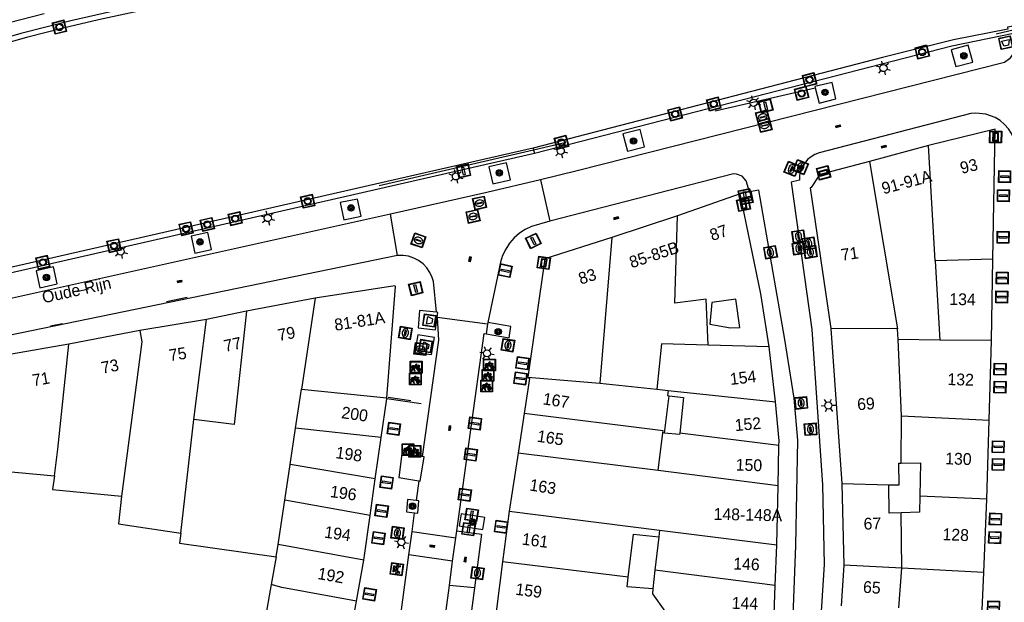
# Model space of a CAD drawing. Header units: metres. Extents: x 93870 to 95789, y 463036 to 464040.
# Tile 115 of 256: x 94200 to 94283, y 463935 to 463985. Entities that reach past the tile are written whole.
import ezdxf
from ezdxf.enums import TextEntityAlignment as Align

# ---------------------------------------------------------------- set-up
doc = ezdxf.new("R2010")
doc.units = ezdxf.units.M
doc.header["$LTSCALE"] = 25.4
for name, color, linetype in [('B_BEBOUWINGSGRENS_0', 1, 'Continuous'), ('B_TUSSENMUUR_0', 7, 'Continuous'), ('G_GRENS_ALGEMEEN_0', 7, 'Continuous'), ('Q_AFVAL_APART_PLAATS_0', 7, 'Continuous'), ('Q_BOOM_0', 3, 'Continuous'), ('Q_BRANDKRAAN_0', 5, 'Continuous'), ('Q_FIETSENREK_0', 6, 'Continuous'), ('Q_FIETSENREK_LIJN_0', 7, 'Continuous'), ('Q_INSPECTIE_OF_RIOOLPUT_0', 253, 'Continuous'), ('Q_KOLK_0', 254, 'Continuous'), ('Q_LICHTMAST_0', 2, 'Continuous'), ('Q_LIJNAFWATERING_LIJN_0', 7, 'Continuous'), ('Q_MEERRING_0', 7, 'Continuous'), ('Q_PICKNICKTAFEL_0', 7, 'Continuous'), ('Q_STRAATNAAMBORD_0', 7, 'Continuous'), ('Q_VERKEERSBORDPAAL_0', 40, 'Continuous'), ('Q_WATERLEIDINGPUT_0', 5, 'Continuous'), ('Q_ZAND_ZOUTBAK_0', 7, 'Continuous'), ('S_GBKN_SYMBOOL_OV_GROOT_0', 7, 'Continuous'), ('T_HEK_LIJN_0', 6, 'Continuous'), ('V_WEGGRENS_0', 7, 'Continuous'), ('W_WATERGRENS_0', 5, 'Continuous'), ('Z_GBKN_HUISNUMMER_0', 252, 'Continuous'), ('Z_STRAATNAAM_0', 252, 'Continuous')]:
    doc.layers.add(name, color=color, linetype=linetype)
doc.layers.add('Q_AFSLUITPAAL_0', color=7, linetype='Continuous', true_color=0xf86a3a)
doc.layers.add('Q_PAAL_STEEN_0', color=7, linetype='Continuous', true_color=0xa97373)

# ---------------------------------------------------------------- blocks, each defined once
blk = doc.blocks.new('Q_AFVAL_APART_PLAATS')
for points in [[(-0.5, 0.5), (0.5, 0.5), (0.5, -0.5), (-0.5, -0.5)], [(-0.336, 0.197), (0.331, 0.197), (0.19, -0.251), (-0.196, -0.251)]]:
    blk.add_lwpolyline(points, close=True)
blk.add_lwpolyline([(-0.442, 0.464), (0.438, 0.464, -0.414214), (0.459, 0.442), (0.459, -0.437, -0.414214), (0.438, -0.459), (-0.442, -0.459, -0.414214), (-0.463, -0.437), (-0.463, 0.442, -0.414214), (-0.442, 0.464)], format="xyb")
blk = doc.blocks.new('Q_ZAND_ZOUTBAK')
for points in [[(-0.5, 0.5), (0.5, 0.5), (0.5, -0.5), (-0.5, -0.5)], [(-0.336, 0.197), (0.331, 0.197), (0.19, -0.251), (-0.196, -0.251)]]:
    blk.add_lwpolyline(points, close=True)
blk.add_lwpolyline([(-0.442, 0.464), (0.438, 0.464, -0.414214), (0.459, 0.442), (0.459, -0.437, -0.414214), (0.438, -0.459), (-0.442, -0.459, -0.414214), (-0.463, -0.437), (-0.463, 0.442), (-0.463, 0.444), (-0.463, 0.446), (-0.463, 0.448), (-0.462, 0.45), (-0.461, 0.451), (-0.46, 0.453), (-0.459, 0.455), (-0.458, 0.456), (-0.457, 0.457), (-0.456, 0.459), (-0.454, 0.46), (-0.453, 0.461), (-0.451, 0.462), (-0.449, 0.462), (-0.447, 0.463), (-0.446, 0.463), (-0.444, 0.464), (-0.442, 0.464)], format="xyb")
blk = doc.blocks.new('Q_STRAATNAAMBORD')
for points in [[(-0.5, 0.5), (0.5, 0.5), (0.5, -0.5), (-0.5, -0.5)], [(-0.369, 0.22), (0.358, 0.22), (0.358, -0.214), (-0.369, -0.214)]]:
    blk.add_lwpolyline(points, close=True)
for points in [[(-0.442, 0.464), (0.438, 0.464, -0.414214), (0.459, 0.442), (0.459, -0.437, -0.414214), (0.438, -0.459), (-0.442, -0.459, -0.414214), (-0.463, -0.437), (-0.463, 0.442), (-0.463, 0.444), (-0.463, 0.446), (-0.463, 0.448), (-0.462, 0.45), (-0.461, 0.451), (-0.46, 0.453), (-0.459, 0.455), (-0.458, 0.456), (-0.457, 0.457), (-0.456, 0.459), (-0.454, 0.46), (-0.453, 0.461), (-0.451, 0.462), (-0.449, 0.462), (-0.447, 0.463), (-0.446, 0.463), (-0.444, 0.464), (-0.442, 0.464)], [(-0.287, 0.16), (0.281, 0.16, -0.414214), (0.303, 0.139), (0.303, -0.134, -0.414214), (0.281, -0.156), (-0.287, -0.156, -0.414214), (-0.308, -0.134), (-0.308, 0.139), (-0.308, 0.14), (-0.308, 0.142), (-0.307, 0.144), (-0.307, 0.146), (-0.306, 0.148), (-0.305, 0.149), (-0.304, 0.151), (-0.303, 0.152), (-0.302, 0.154), (-0.3, 0.155), (-0.299, 0.156), (-0.297, 0.157), (-0.296, 0.158), (-0.294, 0.159), (-0.292, 0.159), (-0.29, 0.16), (-0.288, 0.16), (-0.287, 0.16)]]:
    blk.add_lwpolyline(points, format="xyb")
blk = doc.blocks.new('Q_LICHTMAST')
for points in [[(-0.26, 0.15), (-0.52, 0.3)], [(0, 0.3), (0, 0.6)], [(0.26, 0.15), (0.52, 0.3)], [(-0.26, -0.15), (-0.52, -0.3)], [(0, -0.3), (0, -0.6)], [(0.26, -0.15), (0.52, -0.3)]]:
    blk.add_lwpolyline(points)
blk.add_circle((0, 0), 0.3)
blk = doc.blocks.new('Q_VERKEERSBORDPAAL')
for points in [[(-0.5, 0.5), (0.5, 0.5), (0.5, -0.5), (-0.5, -0.5)], [(-0.08, 0.333), (0.071, 0.333), (0.071, -0.329), (-0.08, -0.329)]]:
    blk.add_lwpolyline(points, close=True)
blk.add_lwpolyline([(-0.442, 0.464), (0.438, 0.464, -0.414214), (0.459, 0.442), (0.459, -0.437, -0.414214), (0.438, -0.459), (-0.442, -0.459, -0.414214), (-0.463, -0.437), (-0.463, 0.442), (-0.463, 0.444), (-0.463, 0.446), (-0.463, 0.448), (-0.462, 0.45), (-0.461, 0.451), (-0.46, 0.453), (-0.459, 0.455), (-0.458, 0.456), (-0.457, 0.457), (-0.456, 0.459), (-0.454, 0.46), (-0.453, 0.461), (-0.451, 0.462), (-0.449, 0.462), (-0.447, 0.463), (-0.446, 0.463), (-0.444, 0.464), (-0.442, 0.464)], format="xyb")
blk = doc.blocks.new('Q_AFSLUITPAAL')
for points in [[(-0.5, 0.5), (0.5, 0.5), (0.5, -0.5), (-0.5, -0.5)], [(-0.08, 0.333), (0.071, 0.333), (0.071, -0.329), (-0.08, -0.329)]]:
    blk.add_lwpolyline(points, close=True)
blk.add_lwpolyline([(-0.442, 0.464), (0.438, 0.464, -0.414214), (0.459, 0.442), (0.459, -0.437, -0.414214), (0.438, -0.459), (-0.442, -0.459, -0.414214), (-0.463, -0.437), (-0.463, 0.442), (-0.463, 0.444), (-0.463, 0.446), (-0.463, 0.448), (-0.462, 0.45), (-0.461, 0.451), (-0.46, 0.453), (-0.459, 0.455), (-0.458, 0.456), (-0.457, 0.457), (-0.456, 0.459), (-0.454, 0.46), (-0.453, 0.461), (-0.451, 0.462), (-0.449, 0.462), (-0.447, 0.463), (-0.446, 0.463), (-0.444, 0.464), (-0.442, 0.464)], format="xyb")
blk = doc.blocks.new('Q_PAAL_STEEN')
for points in [[(-0.5, 0.5), (0.5, 0.5), (0.5, -0.5), (-0.5, -0.5)], [(-0.08, 0.333), (0.071, 0.333), (0.071, -0.329), (-0.08, -0.329)]]:
    blk.add_lwpolyline(points, close=True)
blk.add_lwpolyline([(-0.442, 0.464), (0.438, 0.464, -0.414214), (0.459, 0.442), (0.459, -0.437, -0.414214), (0.438, -0.459), (-0.442, -0.459, -0.414214), (-0.463, -0.437), (-0.463, 0.442), (-0.463, 0.444), (-0.463, 0.446), (-0.463, 0.448), (-0.462, 0.45), (-0.461, 0.451), (-0.46, 0.453), (-0.459, 0.455), (-0.458, 0.456), (-0.457, 0.457), (-0.456, 0.459), (-0.454, 0.46), (-0.453, 0.461), (-0.451, 0.462), (-0.449, 0.462), (-0.447, 0.463), (-0.446, 0.463), (-0.444, 0.464), (-0.442, 0.464)], format="xyb")
blk = doc.blocks.new('Q_WATERLEIDINGPUT')
blk.add_lwpolyline([(-0.5, 0.5), (0.5, 0.5), (0.5, -0.5), (-0.5, -0.5)], close=True)
for points in [[(-0.442, 0.464), (0.438, 0.464, -0.414214), (0.459, 0.442), (0.459, -0.437, -0.414214), (0.438, -0.459), (-0.442, -0.459, -0.414214), (-0.463, -0.437), (-0.463, 0.442), (-0.463, 0.444), (-0.463, 0.446), (-0.463, 0.448), (-0.462, 0.45), (-0.461, 0.451), (-0.46, 0.453), (-0.459, 0.455), (-0.458, 0.456), (-0.457, 0.457), (-0.456, 0.459), (-0.454, 0.46), (-0.453, 0.461), (-0.451, 0.462), (-0.449, 0.462), (-0.447, 0.463), (-0.446, 0.463), (-0.444, 0.464), (-0.442, 0.464)], [(-0.345, 0.105, 0.380426), (-0.276, -0.18)], [(-0.008, 0.266, 0.240218), (-0.345, 0.105)], [(-0.194, 0.045, 0.853344), (-0.194, -0.032)], [(0.331, 0.111, 0.240191), (-0.008, 0.266)], [(0.185, -0.032, 0.849746), (0.185, 0.045)], [(0.267, -0.176, 0.380426), (0.331, 0.111)], [(-0.276, -0.18, 0.148452), (0.012, -0.257)], [(0.012, -0.257, 0.131742), (0.267, -0.176)]]:
    blk.add_lwpolyline(points, format="xyb")
for points in [[(-0.194, 0.045), (0.185, 0.045)], [(0.185, -0.032), (-0.194, -0.032)]]:
    blk.add_lwpolyline(points)
blk = doc.blocks.new('Q_INSPECTIE_OF_RIOOLPUT')
blk.add_lwpolyline([(-0.5, 0.5), (0.5, 0.5), (0.5, -0.5), (-0.5, -0.5)], close=True)
for points in [[(-0.442, 0.464), (0.438, 0.464, -0.414214), (0.459, 0.442), (0.459, -0.437, -0.414214), (0.438, -0.459), (-0.442, -0.459, -0.414214), (-0.463, -0.437), (-0.463, 0.442), (-0.463, 0.444), (-0.463, 0.446), (-0.463, 0.448), (-0.462, 0.45), (-0.461, 0.451), (-0.46, 0.453), (-0.459, 0.455), (-0.458, 0.456), (-0.457, 0.457), (-0.456, 0.459), (-0.454, 0.46), (-0.453, 0.461), (-0.451, 0.462), (-0.449, 0.462), (-0.447, 0.463), (-0.446, 0.463), (-0.444, 0.464), (-0.442, 0.464)], [(-0.345, 0.105, 0.380426), (-0.276, -0.18)], [(-0.008, 0.266, 0.240218), (-0.345, 0.105)], [(-0.194, 0.045, 0.853344), (-0.194, -0.032)], [(0.331, 0.111, 0.240191), (-0.008, 0.266)], [(0.185, -0.032, 0.849746), (0.185, 0.045)], [(0.267, -0.176, 0.380426), (0.331, 0.111)], [(-0.276, -0.18, 0.148452), (0.012, -0.257)], [(0.012, -0.257, 0.131742), (0.267, -0.176)]]:
    blk.add_lwpolyline(points, format="xyb")
for points in [[(-0.194, 0.045), (0.185, 0.045)], [(0.185, -0.032), (-0.194, -0.032)]]:
    blk.add_lwpolyline(points)
blk = doc.blocks.new('Q_KOLK')
blk.add_lwpolyline([(-0.5, 0.5), (0.5, 0.5), (0.5, -0.5), (-0.5, -0.5)], close=True)
for points in [[(-0.442, 0.464), (0.438, 0.464, -0.414214), (0.459, 0.442), (0.459, -0.437, -0.414214), (0.438, -0.459), (-0.442, -0.459, -0.414214), (-0.463, -0.437), (-0.463, 0.442, -0.414214), (-0.442, 0.464)], [(-0.345, 0.105, 0.380426), (-0.276, -0.18)], [(-0.008, 0.266, 0.240218), (-0.345, 0.105)], [(-0.194, 0.045, 0.853344), (-0.194, -0.032)], [(0.331, 0.111, 0.240191), (-0.008, 0.266)], [(0.185, -0.032, 0.849746), (0.185, 0.045)], [(0.267, -0.176, 0.380426), (0.331, 0.111)], [(-0.276, -0.18, 0.148452), (0.012, -0.257)], [(0.012, -0.257, 0.131742), (0.267, -0.176)]]:
    blk.add_lwpolyline(points, format="xyb")
for points in [[(-0.194, 0.045), (0.185, 0.045)], [(0.185, -0.032), (-0.194, -0.032)]]:
    blk.add_lwpolyline(points)
blk = doc.blocks.new('Q_BRANDKRAAN')
blk.add_lwpolyline([(-0.5, 0.5), (0.5, 0.5), (0.5, -0.5), (-0.5, -0.5)], close=True)
for points in [[(-0.442, 0.464), (0.438, 0.464, -0.414214), (0.459, 0.442), (0.459, -0.437, -0.414214), (0.438, -0.459), (-0.442, -0.459, -0.414214), (-0.463, -0.437), (-0.463, 0.442), (-0.463, 0.444), (-0.463, 0.446), (-0.463, 0.448), (-0.462, 0.45), (-0.461, 0.451), (-0.46, 0.453), (-0.459, 0.455), (-0.458, 0.456), (-0.457, 0.457), (-0.456, 0.459), (-0.454, 0.46), (-0.453, 0.461), (-0.451, 0.462), (-0.449, 0.462), (-0.447, 0.463), (-0.446, 0.463), (-0.444, 0.464), (-0.442, 0.464)], [(-0.345, 0.105, 0.380426), (-0.276, -0.18)], [(-0.008, 0.266, 0.240218), (-0.345, 0.105)], [(-0.194, 0.045, 0.853344), (-0.194, -0.032)], [(0.331, 0.111, 0.240191), (-0.008, 0.266)], [(0.185, -0.032, 0.849746), (0.185, 0.045)], [(0.267, -0.176, 0.380426), (0.331, 0.111)], [(-0.276, -0.18, 0.148452), (0.012, -0.257)], [(0.012, -0.257, 0.131742), (0.267, -0.176)]]:
    blk.add_lwpolyline(points, format="xyb")
for points in [[(-0.194, 0.045), (0.185, 0.045)], [(0.185, -0.032), (-0.194, -0.032)]]:
    blk.add_lwpolyline(points)
blk = doc.blocks.new('Q_PICKNICKTAFEL')
blk.add_lwpolyline([(-0.5, 0.5), (0.5, 0.5), (0.5, -0.5), (-0.5, -0.5)], close=True)
blk.add_lwpolyline([(-0.442, 0.464), (0.438, 0.464, -0.414214), (0.459, 0.442), (0.459, -0.437, -0.414214), (0.438, -0.459), (-0.442, -0.459, -0.414214), (-0.463, -0.437), (-0.463, 0.442), (-0.463, 0.444), (-0.463, 0.446), (-0.463, 0.448), (-0.462, 0.45), (-0.461, 0.451), (-0.46, 0.453), (-0.459, 0.455), (-0.458, 0.456), (-0.457, 0.457), (-0.456, 0.459), (-0.454, 0.46), (-0.453, 0.461), (-0.451, 0.462), (-0.449, 0.462), (-0.447, 0.463), (-0.446, 0.463), (-0.444, 0.464), (-0.442, 0.464)], format="xyb")
for points in [[(-0.246, -0.058), (-0.408, -0.058), (-0.408, 0.021)], [(-0.408, 0.021), (-0.214, 0.021)], [(-0.136, 0.213), (-0.267, 0.213), (-0.267, 0.284)], [(-0.267, 0.284), (0.257, 0.284), (0.257, 0.213), (0.127, 0.213)], [(-0.214, 0.021), (-0.136, 0.213)], [(-0.115, 0.021), (-0.035, 0.213)], [(-0.115, 0.021), (0.107, 0.021)], [(0.025, 0.213), (-0.035, 0.213)], [(0.107, 0.021), (0.025, 0.213)], [(0.206, 0.021), (0.127, 0.213)], [(0.206, 0.021), (0.4, 0.021), (0.4, -0.058), (0.239, -0.058)], [(-0.336, -0.28), (-0.246, -0.058)], [(-0.336, -0.28), (-0.24, -0.279)], [(-0.24, -0.279), (-0.148, -0.058)], [(0.141, -0.058), (-0.148, -0.058)], [(0.234, -0.277), (0.141, -0.058)], [(0.234, -0.277), (0.33, -0.277)], [(0.33, -0.277), (0.239, -0.058)]]:
    blk.add_lwpolyline(points)
blk = doc.blocks.new('Q_FIETSENREK')
for points in [[(-0.5, 0.5), (0.5, 0.5), (0.5, -0.5), (-0.5, -0.5)], [(-0.063, 0.145), (0.184, 0.054), (0.037, -0.093)]]:
    blk.add_lwpolyline(points, close=True)
for points in [[(-0.442, 0.464), (0.438, 0.464, -0.414214), (0.459, 0.442), (0.459, -0.437, -0.414214), (0.438, -0.459), (-0.442, -0.459, -0.414214), (-0.463, -0.437), (-0.463, 0.442), (-0.463, 0.444), (-0.463, 0.446), (-0.463, 0.448), (-0.462, 0.45), (-0.461, 0.451), (-0.46, 0.453), (-0.459, 0.455), (-0.458, 0.456), (-0.457, 0.457), (-0.456, 0.459), (-0.454, 0.46), (-0.453, 0.461), (-0.451, 0.462), (-0.449, 0.462), (-0.447, 0.463), (-0.446, 0.463), (-0.444, 0.464), (-0.442, 0.464)], [(-0.181, 0.106, 0.847256), (-0.324, -0.144)], [(-0.193, 0.075, 0.842492), (-0.305, -0.118)], [(-0.171, 0.065, 0.053288), (-0.193, 0.075)], [(-0.185, -0.134, 0.502492), (-0.147, 0.044)], [(-0.149, 0.089, 0.06236), (-0.181, 0.106)], [(-0.165, -0.161, 0.494489), (-0.125, 0.068)], [(-0.324, -0.144, 0.089606), (-0.421, -0.348)], [(-0.296, -0.162, 0.110942), (-0.375, -0.348)], [(-0.294, -0.105, 0.006942), (-0.305, -0.118)], [(-0.296, -0.162, 0.02458), (-0.283, -0.168)], [(-0.212, -0.105, 0.381614), (-0.294, -0.105)], [(-0.283, -0.168, 0.148109), (-0.198, -0.173)], [(-0.223, -0.136, 0.533998), (-0.276, -0.136)], [(-0.276, -0.136, 0.009682), (-0.271, -0.138)], [(-0.271, -0.138, 0.120201), (-0.218, -0.144)], [(-0.218, -0.144, 0.003554), (-0.223, -0.136)], [(-0.185, -0.134, 0.017985), (-0.212, -0.105)], [(-0.122, -0.348, 0.075837), (-0.198, -0.173)], [(-0.075, -0.348, 0.094234), (-0.165, -0.161)], [(0.095, -0.16, 0.385208), (0.186, -0.333)], [(0.209, -0.054, 0.224648), (0.108, -0.128)], [(0.126, -0.171, 0.376993), (0.197, -0.303)], [(0.212, -0.086, 0.20829), (0.139, -0.139)], [(0.186, -0.333, 1), (0.287, -0.06)], [(0.197, -0.303, 1), (0.276, -0.09)], [(0.287, -0.06, 0.086253), (0.238, -0.051)], [(0.276, -0.09, 0.079305), (0.241, -0.083)]]:
    blk.add_lwpolyline(points, format="xyb")
for points in [[(-0.171, 0.065), (-0.263, -0.038), (-0.239, -0.059), (-0.147, 0.044)], [(0.081, 0.221), (-0.003, 0.252), (-0.149, 0.089)], [(-0.125, 0.068), (-0.086, 0.111), (0.018, -0.131), (0.095, -0.16)], [(0.238, -0.051), (0.229, 0.053), (0.261, 0.093), (0.302, 0.078), (0.314, 0.11), (0.192, 0.155), (0.18, 0.123), (0.231, 0.104), (0.207, 0.076), (-0.04, 0.167), (0, 0.216), (0.07, 0.191), (0.081, 0.221)], [(0.209, -0.054), (0.199, 0.029), (0.057, -0.108)], [(-0.421, -0.348), (-0.375, -0.348)], [(-0.122, -0.348), (-0.075, -0.348)], [(0.057, -0.108), (0.108, -0.128)], [(0.126, -0.171), (0.253, -0.218), (0.241, -0.083)], [(0.139, -0.139), (0.222, -0.17), (0.212, -0.086)]]:
    blk.add_lwpolyline(points)
blk = doc.blocks.new('Q_MEERRING')
blk.add_lwpolyline([(-0.5, 0.5), (0.5, 0.5), (0.5, -0.5), (-0.5, -0.5)], close=True)
blk.add_lwpolyline([(-0.442, 0.464), (0.438, 0.464, -0.414214), (0.459, 0.442), (0.459, -0.437, -0.414214), (0.438, -0.459), (-0.442, -0.459, -0.414214), (-0.463, -0.437), (-0.463, 0.442), (-0.463, 0.444), (-0.463, 0.446), (-0.463, 0.448), (-0.462, 0.45), (-0.461, 0.451), (-0.46, 0.453), (-0.459, 0.455), (-0.458, 0.456), (-0.457, 0.457), (-0.456, 0.459), (-0.454, 0.46), (-0.453, 0.461), (-0.451, 0.462), (-0.449, 0.462), (-0.447, 0.463), (-0.446, 0.463), (-0.444, 0.464), (-0.442, 0.464)], format="xyb")
for radius in [0.3, 0.3, 0.25, 0.25]:
    blk.add_circle((0, 0), radius)
blk = doc.blocks.new('Q_BOOM')
for radius in [0.27, 0.18, 0.09]:
    blk.add_circle((0, 0), radius)
blk = doc.blocks.new('S_GBKN_SYMBOOL_OV_GROOT')
for points in [[(-0.21875, 0.0625), (0.21875, 0.0625)], [(-0.21875, 0), (0.21875, 0)], [(-0.1875, 0.0625), (-0.1875, 0)], [(-0.125, 0.09375), (-0.125, 0.0625)], [(-0.125, 0), (-0.125, -0.0625)], [(-0.0625, 0.0625), (-0.0625, 0)], [(0, 0.09375), (0, 0.0625)], [(0, 0), (0, -0.0625)], [(0.0625, 0.0625), (0.0625, 0)], [(0.125, 0.09375), (0.125, 0.0625)], [(0.125, 0), (0.125, -0.0625)], [(0.1875, 0.0625), (0.1875, 0)], [(-0.21875, -0.0625), (0.21875, -0.0625)], [(-0.1875, -0.0625), (-0.1875, -0.09375)], [(-0.0625, -0.0625), (-0.0625, -0.09375)], [(0.0625, -0.0625), (0.0625, -0.09375)], [(0.1875, -0.0625), (0.1875, -0.09375)]]:
    blk.add_lwpolyline(points)

msp = doc.modelspace()

# ---------------------------------------------------------------- linework, layer by layer
at = {"layer": 'B_BEBOUWINGSGRENS_0'}
for p, q in [((94282.104, 463975.44), (94276.45, 463974.048)), ((94281.904, 463964.451), (94282.104, 463975.44)), ((94276.45, 463974.048), (94271.465, 463972.714)), ((94271.465, 463972.714), (94267.173, 463971.589)), ((94260.54, 463969.979), (94255.222, 463968.12)), ((94255.222, 463968.12), (94249.667, 463966.267)), ((94249.667, 463966.267), (94244.011, 463964.471)), ((94244.011, 463964.471), (94242.57, 463954.46)), ((94281.779, 463957.562), (94281.904, 463964.451)), ((94230.646, 463952.713), (94231.369, 463962.122)), ((94224.569, 463961.149), (94218.782, 463960.042)), ((94218.782, 463960.042), (94215.374, 463959.325)), ((94215.374, 463959.325), (94209.731, 463958.42)), ((94209.731, 463958.42), (94203.739, 463957.248)), ((94268.212, 463958.59), (94269.136, 463945.474)), ((94281.592, 463950.828), (94281.779, 463957.562)), ((94203.739, 463957.248), (94198.879, 463956.408)), ((94263.519, 463952.37), (94262.996, 463957.015)), ((94230.165, 463949.343), (94230.634, 463952.626)), ((94230.634, 463952.626), (94230.646, 463952.713)), ((94254.122, 463949.735), (94254.515, 463952.893)), ((94242.263, 463951.384), (94241.75, 463948.042)), ((94281.391, 463944.131), (94281.592, 463950.828)), ((94229.666, 463945.852), (94230.165, 463949.343)), ((94263.738, 463945.273), (94263.812, 463948.673)), ((94241.75, 463948.042), (94240.993, 463943.119)), ((94197.969, 463946.543), (94202.519, 463946.123)), ((94229.224, 463942.761), (94229.666, 463945.852)), ((94263.63, 463940.27), (94263.738, 463945.273)), ((94269.136, 463945.474), (94269.29, 463938.56)), ((94281.137, 463937.924), (94281.391, 463944.131)), ((94228.685, 463938.983), (94229.224, 463942.761)), ((94240.993, 463943.119), (94240.431, 463938.828)), ((94253.647, 463940.949), (94253.321, 463938.123)), ((94263.496, 463936.833), (94263.63, 463940.27)), ((94221.277, 463939.27), (94220.859, 463936.913)), ((94228.07, 463935.517), (94228.685, 463938.983)), ((94240.431, 463938.828), (94239.901, 463934.609)), ((94269.29, 463938.56), (94269.064, 463935.116)), ((94253.321, 463938.123), (94253.139, 463936.546)), ((94280.86, 463931.17), (94281.137, 463937.924)), ((94220.859, 463936.913), (94220.319, 463933.862)), ((94263.37, 463933.62), (94263.496, 463936.833)), ((94227.488, 463932.253), (94228.07, 463935.517))]:
    msp.add_line(p, q, dxfattribs=at)
for points in [[(94267.173, 463971.589), (94267.187, 463971.493), (94266.532, 463970.502), (94266.437, 463970.482), (94268.212, 463958.59)], [(94262.996, 463957.015), (94262.282, 463961.513), (94260.54, 463969.979)], [(94231.369, 463962.122), (94231.327, 463962.201), (94224.569, 463961.149)], [(94260.162, 463961.068), (94258.136, 463960.774), (94257.969, 463958.957), (94259.718, 463958.63), (94260.492, 463958.673), (94260.162, 463961.068)], [(94242.57, 463954.46), (94242.72, 463954.36), (94242.263, 463951.384)], [(94254.515, 463952.893), (94255.743, 463952.727), (94255.418, 463949.729)], [(94263.812, 463948.673), (94263.82, 463949.06), (94263.519, 463952.37)], [(94255.418, 463949.729), (94255.406, 463949.621), (94254.122, 463949.735)], [(94273.104, 463945.353), (94273.981, 463945.357), (94273.954, 463947.189), (94274.148, 463947.192)], [(94274.148, 463947.192), (94275.777, 463947.215), (94275.724, 463944.403)], [(94202.519, 463946.123), (94202.367, 463944.954), (94208.195, 463944.402)], [(94274.147, 463942.986), (94273.135, 463942.957), (94273.104, 463945.353)], [(94208.195, 463944.402), (94207.93, 463942.04), (94213.206, 463941.271)], [(94275.724, 463944.403), (94275.698, 463943.03), (94274.147, 463942.986)], [(94213.206, 463941.271), (94213.107, 463940.417), (94221.277, 463939.27)], [(94251.067, 463937.53), (94251.508, 463941.165), (94253.647, 463940.949)], [(94253.139, 463936.546), (94250.97, 463936.726), (94251.067, 463937.53)]]:
    msp.add_lwpolyline(points, dxfattribs=at)
at = {"layer": 'B_TUSSENMUUR_0'}
for p, q in [((94277.014, 463964.3), (94276.45, 463974.048)), ((94271.465, 463972.714), (94273.852, 463958.549)), ((94249.667, 463966.267), (94248.644, 463953.962)), ((94281.904, 463964.451), (94277.014, 463964.3)), ((94277.014, 463964.3), (94277.407, 463957.602)), ((94224.569, 463961.149), (94223.408, 463953.431)), ((94214.32, 463950.878), (94215.374, 463959.325)), ((94273.852, 463958.549), (94268.212, 463958.59)), ((94273.892, 463957.634), (94273.852, 463958.549)), ((94277.407, 463957.602), (94273.892, 463957.634)), ((94274.175, 463951.18), (94273.892, 463957.634)), ((94281.779, 463957.562), (94277.407, 463957.602)), ((94262.996, 463957.015), (94257.832, 463957.159)), ((94242.57, 463954.46), (94248.644, 463953.962)), ((94222.915, 463950.156), (94223.408, 463953.431)), ((94223.408, 463953.431), (94230.646, 463952.713)), ((94248.644, 463953.962), (94253.475, 463953.445)), ((94253.475, 463953.445), (94254.447, 463953.341)), ((94254.447, 463953.341), (94263.519, 463952.37)), ((94213.206, 463941.271), (94214.32, 463950.878)), ((94274.148, 463947.192), (94274.175, 463951.18)), ((94274.175, 463951.18), (94281.592, 463950.828)), ((94222.453, 463947.083), (94222.915, 463950.156)), ((94230.165, 463949.343), (94222.915, 463950.156)), ((94253.594, 463946.551), (94253.996, 463949.746)), ((94254.122, 463949.735), (94253.996, 463949.746)), ((94263.812, 463948.673), (94255.418, 463949.729)), ((94253.594, 463946.551), (94241.75, 463948.042)), ((94221.998, 463944.064), (94222.453, 463947.083)), ((94229.666, 463945.852), (94222.453, 463947.083)), ((94263.738, 463945.273), (94253.594, 463946.551)), ((94269.136, 463945.474), (94273.104, 463945.353)), ((94221.433, 463940.309), (94221.998, 463944.064)), ((94229.224, 463942.761), (94221.998, 463944.064)), ((94281.391, 463944.131), (94275.724, 463944.403)), ((94240.993, 463943.119), (94253.707, 463941.519)), ((94274.205, 463938.288), (94274.147, 463942.986)), ((94253.707, 463941.519), (94253.647, 463940.949)), ((94253.707, 463941.519), (94263.63, 463940.27)), ((94221.277, 463939.27), (94221.433, 463940.309)), ((94228.685, 463938.983), (94221.433, 463940.309)), ((94251.067, 463937.53), (94240.431, 463938.828)), ((94274.205, 463938.288), (94269.29, 463938.56)), ((94273.956, 463934.946), (94274.205, 463938.288)), ((94281.137, 463937.924), (94274.205, 463938.288)), ((94263.496, 463936.833), (94253.321, 463938.123))]:
    msp.add_line(p, q, dxfattribs=at)
for points in [[(94257.832, 463957.159), (94257.658, 463961.063), (94254.996, 463960.709), (94255.222, 463968.12)], [(94218.782, 463960.042), (94217.732, 463950.443), (94214.32, 463950.878)], [(94209.731, 463958.42), (94209.923, 463957.448), (94208.195, 463944.402)], [(94202.519, 463946.123), (94202.81, 463948.365), (94203.739, 463957.248)], [(94257.832, 463957.159), (94253.884, 463957.268), (94253.475, 463953.445)], [(94254.447, 463953.341), (94254.393, 463952.91), (94254.515, 463952.893)], [(94253.996, 463949.746), (94254.016, 463949.905), (94242.263, 463951.384)], [(94228.07, 463935.517), (94221.757, 463936.671), (94220.859, 463936.913)], [(94253.139, 463936.546), (94253.11, 463936.114), (94254.17, 463934.667)]]:
    msp.add_lwpolyline(points, dxfattribs=at)
at = {"layer": 'G_GRENS_ALGEMEEN_0'}
for p, q in [((94243.017, 463973.823), (94243.06, 463973.667)), ((94243.06, 463973.667), (94243.129, 463973.417))]:
    msp.add_line(p, q, dxfattribs=at)
at = {"layer": 'Q_FIETSENREK_LIJN_0'}
msp.add_line((94230.766, 463952.758), (94232.666, 463952.485), dxfattribs=at)
at = {"layer": 'Q_LIJNAFWATERING_LIJN_0'}
for p, q in [((94211.988, 463960.869), (94213.745, 463961.223)), ((94202.179, 463958.8), (94203.213, 463959.014))]:
    msp.add_line(p, q, dxfattribs=at)
at = {"layer": 'T_HEK_LIJN_0'}
for p, q in [((94282.172, 463983.507), (94284.228, 463983.994)), ((94258.421, 463976.99), (94266.866, 463978.953)), ((94245.697, 463974.279), (94243.06, 463973.667)), ((94243.06, 463973.667), (94229.992, 463970.635)), ((94233.552, 463952.209), (94230.634, 463952.626))]:
    msp.add_line(p, q, dxfattribs=at)
at = {"layer": 'V_WEGGRENS_0'}
for p, q in [((94197.277, 463984.123), (94201.662, 463985.226)), ((94279.825, 463982.561), (94278.376, 463982.142)), ((94268.3, 463979.404), (94266.84, 463979.052)), ((94266.84, 463979.052), (94266.866, 463978.953)), ((94252.056, 463975.407), (94250.61, 463975.035)), ((94240.757, 463972.597), (94239.268, 463972.244)), ((94243.646, 463971.166), (94244.414, 463967.655)), ((94265.537, 463971.14), (94264.849, 463970.964)), ((94262.1, 463970.27), (94261.306, 463970.136)), ((94228.148, 463969.534), (94226.702, 463969.229)), ((94230.957, 463968.245), (94192.606, 463959.725)), ((94231.555, 463964.768), (94230.957, 463968.245)), ((94215.496, 463966.698), (94214.075, 463966.401)), ((94231.555, 463964.768), (94193.238, 463956.878)), ((94240.255, 463964.19), (94239.197, 463959.089)), ((94202.438, 463963.793), (94200.969, 463963.454)), ((94239.167, 463958.951), (94234.9, 463959.518)), ((94239.197, 463959.089), (94239.167, 463958.951)), ((94241.14, 463958.75), (94239.197, 463959.089)), ((94239.167, 463958.951), (94239.03, 463958.132)), ((94233.8, 463947.72), (94233.632, 463947.742)), ((94233.342, 463945.682), (94233.114, 463944.029)), ((94233.346, 463944.001), (94233.114, 463944.029)), ((94232.774, 463941.403), (94232.984, 463942.994)), ((94232.506, 463939.414), (94232.774, 463941.403)), ((94232.774, 463941.403), (94236.468, 463940.87)), ((94236.205, 463938.897), (94236.468, 463940.87)), ((94236.468, 463940.87), (94236.549, 463941.471)), ((94236.549, 463941.471), (94238.644, 463941.173)), ((94238.644, 463941.173), (94238.042, 463936.625)), ((94231.639, 463932.982), (94232.506, 463939.414)), ((94236.205, 463938.897), (94232.506, 463939.414)), ((94235.927, 463936.82), (94236.205, 463938.897)), ((94235.229, 463931.598), (94235.927, 463936.82)), ((94238.042, 463936.625), (94235.927, 463936.82))]:
    msp.add_line(p, q, dxfattribs=at)
for points in [[(94208.147, 463985.576), (94203.896, 463984.622), (94199.676, 463983.543), (94197.578, 463982.956)], [(94243.129, 463973.417), (94278.447, 463982.487), (94283.651, 463983.566), (94283.642, 463983.646), (94284.221, 463983.753)], [(94284.221, 463983.753), (94283.631, 463981.837), (94283.32, 463981.399), (94282.88, 463981.09), (94246.749, 463971.912), (94243.646, 463971.166)], [(94278.376, 463982.142), (94278.783, 463980.733), (94280.216, 463981.123), (94279.825, 463982.561)], [(94266.866, 463978.953), (94267.214, 463977.642), (94268.634, 463978.019), (94268.3, 463979.404)], [(94282.091, 463976.424), (94281.305, 463976.713), (94280.471, 463976.798), (94280.053, 463976.761), (94267.212, 463973.453), (94266.856, 463973.312), (94266.528, 463973.115), (94266.235, 463972.868), (94265.987, 463972.577), (94265.788, 463972.25), (94265.645, 463971.895), (94265.56, 463971.522), (94265.537, 463971.14)], [(94283.891, 463973.657), (94283.825, 463974.145), (94283.688, 463974.619), (94283.483, 463975.067), (94283.214, 463975.48), (94282.888, 463975.849), (94282.511, 463976.166), (94282.091, 463976.424)], [(94250.61, 463975.035), (94250.984, 463973.582), (94252.43, 463973.954), (94252.056, 463975.407)], [(94121.256, 463944.151), (94140.48, 463949.634), (94176.815, 463958.912), (94188.73, 463960.999), (94243.129, 463973.417)], [(94239.268, 463972.244), (94239.607, 463970.816), (94241.09, 463971.16), (94240.757, 463972.597)], [(94261.306, 463970.136), (94261.034, 463971.073), (94260.697, 463971.458), (94260.222, 463971.649), (94259.965, 463971.657), (94244.414, 463967.655)], [(94243.646, 463971.166), (94239.098, 463970.073), (94230.957, 463968.245)], [(94264.849, 463970.964), (94266.58, 463958.48), (94267.49, 463945.35), (94267.64, 463938.6), (94267.18, 463931.57), (94265.46, 463917.84), (94263.36, 463907.97), (94260.47, 463893.99), (94259.4, 463889.51), (94256.55, 463875.5), (94254.719, 463867.271)], [(94255.68, 463890.99), (94257.25, 463890.66), (94258.51, 463896.64), (94259.63, 463901.61), (94260.81, 463907.28), (94263.72, 463922.31), (94264.24, 463925.86), (94264.76, 463930.18), (94264.97, 463933.54), (94265.23, 463940.22), (94265.42, 463949.12), (94265.1, 463952.67), (94264.31, 463957.66), (94262.1, 463970.27)], [(94226.702, 463969.229), (94227.009, 463967.773), (94228.462, 463968.089), (94228.148, 463969.534)], [(94244.414, 463967.655), (94242.881, 463967.221), (94242.348, 463966.96), (94241.854, 463966.63), (94241.408, 463966.237), (94241.019, 463965.788), (94240.694, 463965.291), (94240.437, 463964.755), (94240.255, 463964.19)], [(94214.075, 463966.401), (94214.399, 463964.959), (94215.794, 463965.272), (94215.496, 463966.698)], [(94234.482, 463962.893), (94234.284, 463963.314), (94234.021, 463963.698), (94233.7, 463964.035), (94233.33, 463964.317), (94232.919, 463964.536), (94232.479, 463964.686), (94232.02, 463964.764), (94231.555, 463964.768)], [(94200.969, 463963.454), (94201.299, 463962.026), (94202.756, 463962.346), (94202.438, 463963.793)], [(94234.853, 463959.95), (94234.586, 463962.555), (94234.482, 463962.893)], [(94234.853, 463959.95), (94233.412, 463960.109), (94233.289, 463958.635), (94234.745, 463958.477), (94234.9, 463959.518)], [(94234.9, 463959.518), (94234.963, 463959.938), (94234.853, 463959.95)], [(94234.9, 463959.518), (94235.017, 463957.599), (94233.632, 463947.742)], [(94239.03, 463958.132), (94240.989, 463957.78), (94241.14, 463958.75)], [(94233.261, 463958.04), (94233.013, 463956.55), (94234.423, 463956.383), (94234.668, 463957.821), (94233.261, 463958.04)], [(94236.549, 463941.471), (94238.867, 463958.159), (94239.03, 463958.132)], [(94233.632, 463947.742), (94231.909, 463947.97), (94231.65, 463945.97), (94233.342, 463945.682)], [(94233.342, 463945.682), (94233.47, 463945.66), (94233.8, 463947.72)], [(94233.114, 463944.029), (94232.391, 463944.115), (94232.297, 463943.075), (94232.984, 463942.994)], [(94232.984, 463942.994), (94233.252, 463942.961), (94233.346, 463944.001)], [(94238.925, 463942.576), (94236.921, 463942.888), (94236.766, 463941.893), (94238.755, 463941.56), (94238.925, 463942.576)], [(94238.042, 463936.625), (94237.34, 463931.316), (94235.229, 463931.598)]]:
    msp.add_lwpolyline(points, dxfattribs=at)
at = {"layer": 'W_WATERGRENS_0'}
for points in [[(94197.301, 463982.417), (94200.27, 463983.247), (94203.256, 463984.014), (94206.258, 463984.718), (94209.273, 463985.358), (94212.302, 463985.935), (94215.342, 463986.447), (94246.245, 463990.686), (94265.498, 463996.702)], [(94284.236, 463984.257), (94283.154, 463984.066), (94283.175, 463983.9), (94278.563, 463982.993), (94272.568, 463981.498), (94243.017, 463973.823)], [(94243.017, 463973.823), (94188.644, 463961.43), (94176.722, 463959.343), (94140.365, 463950.059), (94119.745, 463944.194), (94107.795, 463940.783), (94106.303, 463940.601), (94106.218, 463940.592)]]:
    msp.add_lwpolyline(points, dxfattribs=at)
at = {"layer": 'Z_STRAATNAAM_0'}
msp.add_line((94204.416, 463961.71), (94205.392, 463961.926), dxfattribs=at)

# ---------------------------------------------------------------- block references
at = {"layer": 'Q_AFSLUITPAAL_0', "rotation": 82.09208877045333}
for p in [(94238.095, 463950.536), (94237.748, 463947.911), (94237.244, 463944.504)]:
    msp.add_blockref('Q_AFSLUITPAAL', p, dxfattribs=at)
at = {"layer": 'Q_AFVAL_APART_PLAATS_0'}
for p, rotation in [((94234.24, 463959.246), 81.53114664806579), ((94233.916, 463957.087), 80.33104452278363)]:
    msp.add_blockref('Q_AFVAL_APART_PLAATS', p, dxfattribs=dict(at, rotation=rotation))
at = {"layer": 'Q_BOOM_0'}
for p, rotation in [((94279.452, 463981.656), 105.2112810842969), ((94267.707, 463978.555), 13.55508867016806), ((94251.511, 463974.447), 14.4271442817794), ((94240.158, 463971.743), 13.33699541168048), ((94227.608, 463968.78), 11.91062268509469), ((94214.834, 463965.902), 102.6633638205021), ((94201.847, 463962.897), 103.0121975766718), ((94240.06, 463958.31), 169.8135915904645), ((94232.813, 463943.544), 84.8353764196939), ((94237.909, 463942.19), 170.4956412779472)]:
    msp.add_blockref('Q_BOOM', p, dxfattribs=dict(at, rotation=rotation))
at = {"layer": 'Q_BRANDKRAAN_0'}
for p, rotation in [((94266.467, 463965.051), 98.4892955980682), ((94232.209, 463958.198), 80.55014966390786)]:
    msp.add_blockref('Q_BRANDKRAAN', p, dxfattribs=dict(at, rotation=rotation))
at = {"layer": 'Q_FIETSENREK_0'}
for p in [(94233.121, 463955.307), (94239.321, 463955.492), (94239.19, 463954.609), (94233.053, 463954.305), (94239.088, 463953.714), (94232.433, 463948.322), (94233.01, 463948.189)]:
    msp.add_blockref('Q_FIETSENREK', p, dxfattribs=at)
at = {"layer": 'Q_INSPECTIE_OF_RIOOLPUT_0'}
for p, rotation in [((94262.629, 463975.762), 14.25282288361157), ((94238.484, 463969.185), 12.65542801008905), ((94237.936, 463968.058), 12.65542801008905), ((94233.314, 463966.035), 161.1752899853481), ((94266.486, 463950.056), 93.9646547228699)]:
    msp.add_blockref('Q_INSPECTIE_OF_RIOOLPUT', p, dxfattribs=dict(at, rotation=rotation))
at = {"layer": 'Q_KOLK_0'}
for p, rotation in [((94265.501, 463965.352), 97.89415455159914), ((94263.097, 463965.031), 99.94057303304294), ((94233.489, 463956.839), 173.2453714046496), ((94240.89, 463957.16), 81.15177751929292), ((94265.692, 463952.278), 95.15076944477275), ((94231.54, 463941.28), 82.32612245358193), ((94238.31, 463937.88), 82.45982655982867)]:
    msp.add_blockref('Q_KOLK', p, dxfattribs=dict(at, rotation=rotation))
at = {"layer": 'Q_LICHTMAST_0'}
for p, rotation in [((94272.65, 463980.61), 14.40285950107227), ((94261.658, 463977.674), 14.40285950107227), ((94245.353, 463973.601), 14.40285950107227), ((94236.484, 463971.446), 12.85892803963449), ((94220.571, 463967.918), 12.85892803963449), ((94208.122, 463965.095), 12.85892803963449), ((94239.113, 463956.472), 82.0920887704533), ((94267.99, 463952.06), 94.02973301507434), ((94231.87, 463940.5), 82.32612245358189)]:
    msp.add_blockref('Q_LICHTMAST', p, dxfattribs=dict(at, rotation=rotation))
at = {"layer": 'Q_MEERRING_0'}
for p, rotation in [((94202.946, 463984.076), 14.40585945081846), ((94275.931, 463981.966), 14.40285950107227), ((94266.397, 463979.621), 14.40285950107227), ((94265.723, 463978.469), 14.40285950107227), ((94258.297, 463977.57), 14.55921411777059), ((94255.032, 463976.729), 14.55921411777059), ((94245.415, 463974.329), 14.55921411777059), ((94223.944, 463969.345), 12.83983197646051), ((94217.814, 463967.873), 12.83983197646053), ((94213.661, 463967.015), 12.83983197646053), ((94215.46, 463967.378), 12.83983197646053), ((94207.557, 463965.578), 12.83983197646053), ((94201.54, 463964.172), 12.83983197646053)]:
    msp.add_blockref('Q_MEERRING', p, dxfattribs=dict(at, rotation=rotation))
at = {"layer": 'Q_PAAL_STEEN_0'}
for p, rotation in [((94282.9, 463971.425), 88.95733088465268), ((94260.939, 463969.834), 11.58297274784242), ((94282.795, 463969.813), 88.95733088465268), ((94282.771, 463966.301), 88.95733088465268), ((94282.699, 463962.846), 88.96048967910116), ((94282.659, 463961.242), 88.96048967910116), ((94242.113, 463955.641), 81.80901118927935), ((94241.938, 463954.353), 81.80901118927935), ((94282.512, 463955.137), 88.40933205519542), ((94282.512, 463953.62), 88.40933205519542), ((94231.232, 463950.09), 81.86989764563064), ((94282.348, 463948.57), 88.28087270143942), ((94282.348, 463947.07), 88.49133799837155), ((94230.617, 463945.557), 81.8621125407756), ((94230.201, 463943.139), 81.86211254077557), ((94282.126, 463942.454), 87.6566758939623), ((94240.305, 463941.802), 82.53833992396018), ((94229.929, 463940.846), 81.88051387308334), ((94282.062, 463940.883), 87.6566758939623), ((94229.183, 463936.091), 79.9382762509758), ((94281.962, 463935.01), 88.49133799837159)]:
    msp.add_blockref('Q_PAAL_STEEN', p, dxfattribs=dict(at, rotation=rotation))
at = {"layer": 'Q_PICKNICKTAFEL_0', "rotation": 82.3231005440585}
msp.add_blockref('Q_PICKNICKTAFEL', (94231.482, 463938.214), dxfattribs=at)
at = {"layer": 'Q_STRAATNAAMBORD_0'}
for p, rotation in [((94282.142, 463974.786), 88.95733088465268), ((94267.583, 463971.748), 14.68769531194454), ((94260.809, 463969.059), 101.6271412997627), ((94243.911, 463964.125), 81.80901118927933)]:
    msp.add_blockref('Q_STRAATNAAMBORD', p, dxfattribs=dict(at, rotation=rotation))
at = {"layer": 'Q_VERKEERSBORDPAAL_0'}
for p, rotation in [((94262.699, 463977.402), 14.40285950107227), ((94237.131, 463971.899), 12.85892803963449), ((94261.047, 463969.637), 101.6271412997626), ((94243.031, 463965.988), 26.09011587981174), ((94240.65, 463963.473), 78.28240575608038), ((94233.088, 463961.951), 13.91058552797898), ((94237.815, 463942.813), 171.1507415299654), ((94237.551, 463941.598), 170.4956412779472)]:
    msp.add_blockref('Q_VERKEERSBORDPAAL', p, dxfattribs=dict(at, rotation=rotation))
at = {"layer": 'Q_WATERLEIDINGPUT_0'}
for p, rotation in [((94262.428, 463976.462), 14.25282288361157), ((94264.885, 463972.075), 68.059590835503), ((94265.651, 463972.236), 68.059590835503), ((94265.469, 463966.37), 97.89415455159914), ((94266.33, 463965.773), 97.89415455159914)]:
    msp.add_blockref('Q_WATERLEIDINGPUT', p, dxfattribs=dict(at, rotation=rotation))
at = {"layer": 'Q_ZAND_ZOUTBAK_0', "rotation": 11.71375965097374}
msp.add_blockref('Q_ZAND_ZOUTBAK', (94282.992, 463982.761), dxfattribs=at)
at = {"layer": 'S_GBKN_SYMBOOL_OV_GROOT_0'}
for p, rotation in [((94268.813, 463975.704), 14.25282288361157), ((94272.685, 463973.969), 14.44600107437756), ((94250.045, 463967.924), 14.43173262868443), ((94237.686, 463964.452), 78.28240575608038), ((94213.107, 463962.562), 11.63536383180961), ((94235.97, 463950.159), 82.09208877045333), ((94234.489, 463940.15), 171.7895694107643), ((94237.285, 463939.03), 82.40725881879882)]:
    msp.add_blockref('S_GBKN_SYMBOOL_OV_GROOT', p, dxfattribs=dict(at, rotation=rotation))

# ---------------------------------------------------------------- texts
at = {"layer": 'Z_GBKN_HUISNUMMER_0', "linetype": 'Continuous'}
for s, rotation, p in [('93', 13.8, (94279.875, 463972.316)), ('91-91A', 15, (94274.604, 463970.966)), ('87', 19.3, (94258.706, 463966.69)), ('85-85B', 18.4, (94253.236, 463964.822)), ('71', 8.5, (94269.797, 463964.905)), ('83', 17.6, (94247.596, 463962.986)), ('134', 359, (94279.342, 463961.052)), ('81-81A', 8.8, (94228.333, 463959.205)), ('79', 10.8, (94222.145, 463958.14)), ('77', 11.9, (94217.593, 463957.237)), ('75', 9.1, (94212.948, 463956.404)), ('73', 11.1, (94207.215, 463955.38)), ('71', 9.8, (94201.38, 463954.303)), ('154', 6.4, (94260.773, 463954.413)), ('132', 358.4, (94279.186, 463954.264)), ('167', 351.3, (94244.963, 463952.493)), ('69', 4, (94271.168, 463952.208)), ('200', 351.9, (94227.925, 463951.338)), ('152', 5.2, (94261.18, 463950.489)), ('165', 351.3, (94244.478, 463949.334)), ('198', 351.9, (94227.441, 463947.951)), ('150', 358.7, (94261.276, 463947.027)), ('130', 358.3, (94278.993, 463947.554)), ('163', 351.2, (94243.842, 463945.201)), ('196', 351.9, (94226.97, 463944.66)), ('148-148A', 358.7, (94261.185, 463942.825)), ('67', 1.3, (94271.712, 463942.073)), ('194', 351.9, (94226.48, 463941.225)), ('128', 357.7, (94278.766, 463941.13)), ('161', 352.6, (94243.191, 463940.649)), ('146', 357.8, (94261.065, 463938.649)), ('192', 349.9, (94225.916, 463937.687)), ('159', 352.8, (94242.647, 463936.407)), ('65', 356.2, (94271.672, 463936.674)), ('144', 357.8, (94260.935, 463935.324))]:
    msp.add_text(s, height=1, rotation=rotation, dxfattribs=at).set_placement(p, align=Align.MIDDLE)
at = {"layer": 'Z_STRAATNAAM_0', "linetype": 'Continuous'}
msp.add_text('Oude Rijn', height=1, rotation=12.47907, dxfattribs=at).set_placement((94204.416, 463961.71), align=Align.MIDDLE)

doc.saveas('drawing.dxf')
